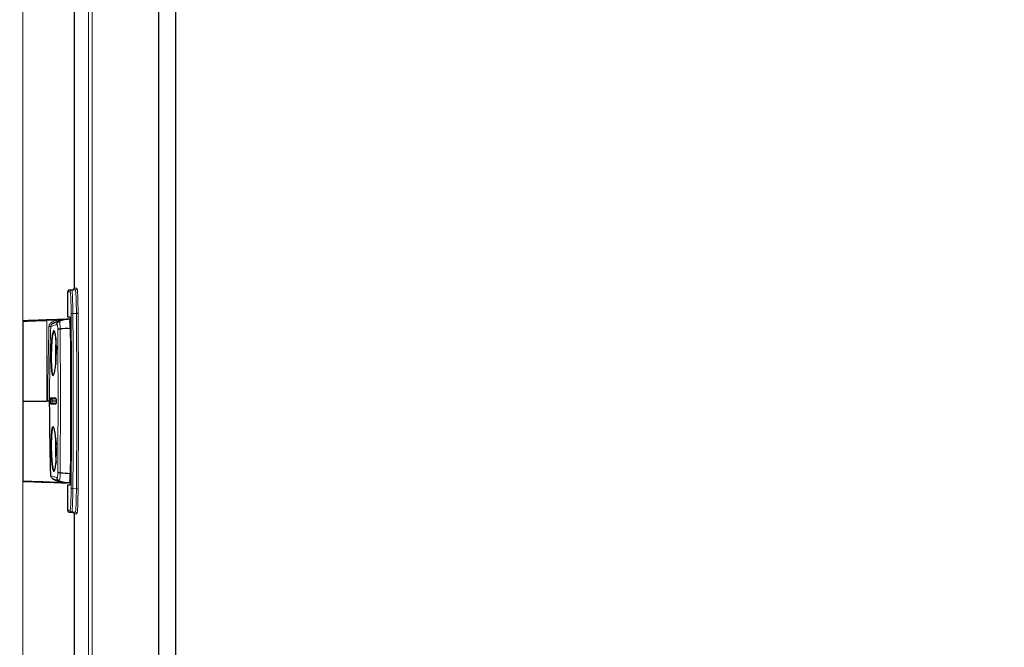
# Model space of a CAD drawing. Header units: millimetres. Extents: x 0 to 4205, y 0 to 2970.
# Tile 80 of 85: x 2864 to 3152, y 2207 to 2391. Entities that reach past the tile are written whole.
import ezdxf

# ---------------------------------------------------------------- set-up
doc = ezdxf.new("R2010")
doc.units = ezdxf.units.MM
doc.header["$LTSCALE"] = 5
doc.styles.add('SLDTEXTSTYLE0', font='TXT', dxfattribs={"width": 0.605})
doc.dimstyles.new('SLDDIMSTYLE0', dxfattribs={"dimtxt": 12.841593, "dimasz": 16.5, "dimexe": 0, "dimexo": 0.0625, "dimgap": 3.210398, "dimtad": 1, "dimdec": 0, "dimrnd": 1e-09, "dimzin": 12, "dimdsep": 46, "dimtxsty": 'SLDTEXTSTYLE0', "dimsah": 1, "dimcen": 0.09, "dimadec": 0, "dimazin": 3, "dimtfac": 1, "dimtdec": 1, "dimtofl": 0, "dimtmove": 0, "dimatfit": 3, "dimfxl": 1, "dimfrac": 2, "dimtolj": 1, "dimtzin": 12, "dimarcsym": 0})

# ---------------------------------------------------------------- blocks, each defined once
blk = doc.blocks.new('_D')
at = {"color": 7, "linetype": 'Continuous', "lineweight": 0}
for p, q in [((3135.64, 2801.25), (3131.23, 2801.25)), ((3131.23, 2801.25), (3131.23, 2781.53)), ((3169.94, 2801.25), (3174.35, 2801.25)), ((3174.35, 2801.25), (3174.35, 2781.53)), ((2865.46, 1769.17), (2865.46, 2783.59)), ((3131.23, 2781.53), (3135.64, 2781.53)), ((3174.35, 2781.53), (3169.94, 2781.53)), ((3440.12, 1908.42), (3440.12, 2783.59)), ((2865.46, 2778.59), (3440.12, 2778.59))]:
    blk.add_line(p, q, dxfattribs=at)
at = {"color": 7, "linetype": 'Continuous', "lineweight": 18}
for points in [[(2865.46, 2778.59), (2881.96, 2776.09), (2881.96, 2781.09)], [(3440.12, 2778.59), (3423.62, 2781.09), (3423.62, 2776.09)]]:
    blk.add_solid(points, dxfattribs=at)
at = {"color": 7, "linetype": 'Continuous', "lineweight": 18, "char_height": 13.229, "attachment_point": 1, "style": 'SLDTEXTSTYLE0'}
for s, insert in [('575', (3138.09, 2821.24)), ('22,6', (3135.64, 2798.58))]:
    blk.add_mtext(s, dxfattribs=dict(at, insert=insert))
blk = doc.blocks.new('_D_3')
at = {"color": 7, "linetype": 'Continuous', "lineweight": 0}
for p, q in [((3104.77, 2668.59), (2780.22, 2668.59)), ((2785.22, 1676.69), (2785.22, 2668.59)), ((2762.56, 2189.79), (2762.56, 2194.2)), ((2762.56, 2194.2), (2782.28, 2194.2)), ((2782.28, 2194.2), (2782.28, 2189.79)), ((2762.56, 2155.49), (2762.56, 2151.08)), ((2782.28, 2151.08), (2782.28, 2155.49)), ((2762.56, 2151.08), (2782.28, 2151.08)), ((3030.4, 1676.69), (2780.22, 1676.69))]:
    blk.add_line(p, q, dxfattribs=at)
at = {"color": 7, "linetype": 'Continuous', "lineweight": 18}
for points in [[(2785.22, 2668.59), (2782.72, 2652.09), (2787.72, 2652.09)], [(2785.22, 1676.69), (2787.72, 1693.19), (2782.72, 1693.19)]]:
    blk.add_solid(points, dxfattribs=at)
at = {"color": 7, "linetype": 'Continuous', "lineweight": 18, "char_height": 13.229, "attachment_point": 1, "rotation": 90, "style": 'SLDTEXTSTYLE0'}
for s, insert in [('39,1', (2765.23, 2155.49)), ('992', (2742.57, 2157.94))]:
    blk.add_mtext(s, dxfattribs=dict(at, insert=insert))
blk = doc.blocks.new('_D_6')
at = {"color": 7, "linetype": 'Continuous', "lineweight": 0}
for p, q in [((3104.77, 2668.59), (2720.22, 2668.59)), ((2725.22, 1276.69), (2725.22, 2668.59)), ((2702.56, 1989.79), (2702.56, 1994.2)), ((2702.56, 1994.2), (2722.28, 1994.2)), ((2722.28, 1994.2), (2722.28, 1989.79)), ((2702.56, 1955.49), (2702.56, 1951.08)), ((2722.28, 1951.08), (2722.28, 1955.49)), ((2702.56, 1951.08), (2722.28, 1951.08)), ((3030.4, 1276.69), (2720.22, 1276.69))]:
    blk.add_line(p, q, dxfattribs=at)
at = {"color": 7, "linetype": 'Continuous', "lineweight": 18}
for points in [[(2725.22, 2668.59), (2722.72, 2652.09), (2727.72, 2652.09)], [(2725.22, 1276.69), (2727.72, 1293.19), (2722.72, 1293.19)]]:
    blk.add_solid(points, dxfattribs=at)
at = {"color": 7, "linetype": 'Continuous', "lineweight": 18, "char_height": 13.229, "attachment_point": 1, "rotation": 90, "style": 'SLDTEXTSTYLE0'}
for s, insert in [('1392', (2682.57, 1953.04)), ('54,8', (2705.23, 1955.49))]:
    blk.add_mtext(s, dxfattribs=dict(at, insert=insert))

msp = doc.modelspace()

# ---------------------------------------------------------------- linework, layer by layer
at = {"color": 8, "linetype": 'Continuous', "lineweight": 18}
for p, q in [((2884.66, 1920.19), (2884.66, 2534.33)), ((2885.66, 2534.33), (2885.66, 1920.19)), ((2880.4, 2312.12), (2881.25, 2312.12)), ((2878.49, 2311.08), (2878.49, 2303.78)), ((2879.25, 2311.08), (2878.49, 2311.08)), ((2878.97, 2311.58), (2879.74, 2311.58)), ((2879.74, 2311.58), (2880.77, 2311.62)), ((2880.77, 2311.62), (2879.95, 2311.62)), ((2880.04, 2304.75), (2881.08, 2304.79)), ((2872.46, 2302.85), (2872.46, 2302.75)), ((2875.13, 2302.84), (2872.46, 2302.75)), ((2872.46, 2279.17), (2872.46, 2302.75)), ((2873.06, 2300.96), (2873.56, 2300.95)), ((2873.83, 2302.23), (2875.13, 2302.84)), ((2873.83, 2302.23), (2874.07, 2301.79)), ((2875.13, 2302.84), (2875.31, 2302.38)), ((2878.6, 2303.07), (2878.22, 2303.07)), ((2879.17, 2303.07), (2878.6, 2303.07)), ((2873.55, 2280.09), (2873.56, 2280.09)), ((2873.56, 2278.25), (2873.55, 2278.25)), ((2873.7, 2279.9), (2873.7, 2279.9)), ((2873.7, 2278.44), (2873.7, 2278.44)), ((2874.05, 2279.42), (2874.05, 2279.42)), ((2874.05, 2278.92), (2874.05, 2278.92)), ((2876.33, 2258.25), (2876.33, 2258.25)), ((2878.49, 2254.57), (2878.49, 2247.26)), ((2879.17, 2255.28), (2878.57, 2255.28)), ((2881.08, 2253.55), (2880.04, 2253.59)), ((2878.49, 2247.26), (2879.25, 2247.26)), ((2879.74, 2246.76), (2878.97, 2246.76)), ((2880.77, 2246.72), (2879.74, 2246.76)), ((2879.95, 2246.72), (2880.77, 2246.72)), ((2881.25, 2246.22), (2880.4, 2246.22))]:
    msp.add_line(p, q, dxfattribs=at)
at = {"color": 7, "linetype": 'Continuous', "lineweight": 25}
for p, q in [((2905.2, 1928.21), (2905.2, 2533.64)), ((2910.2, 1928.21), (2910.2, 2533.64)), ((2880.4, 2501.22), (2880.4, 2312.12)), ((2878.49, 2311.08), (2878.49, 2303.78)), ((2878.49, 2311.08), (2878.49, 2311.08)), ((2879.95, 2311.62), (2878.97, 2311.58)), ((2878.99, 2311.62), (2879.96, 2311.65)), ((2880.16, 2311.72), (2880.1, 2311.67)), ((2878.49, 2303.78), (2879.18, 2303.78)), ((2878.55, 2303.77), (2879.18, 2303.75)), ((2865.46, 2302.52), (2865.46, 2279.17)), ((2872.46, 2302.85), (2878.6, 2303.07)), ((2875.99, 2302.43), (2876, 2302.43)), ((2879.25, 2303.1), (2878.31, 2303.07)), ((2876.33, 2300.29), (2876.33, 2300.29)), ((2865.46, 2279.17), (2865.46, 2255.82)), ((2865.46, 2279.17), (2872.46, 2279.17)), ((2872.73, 2279.17), (2872.46, 2279.17)), ((2873.23, 2279.17), (2872.73, 2279.17)), ((2873.23, 2279.17), (2873.25, 2279.17)), ((2876.33, 2258.25), (2876.33, 2258.25)), ((2875.87, 2255.76), (2878.57, 2255.28)), ((2876.03, 2255.9), (2876.03, 2255.9)), ((2879.25, 2255.24), (2878.31, 2255.27)), ((2878.49, 2254.57), (2878.49, 2247.26)), ((2879.18, 2254.57), (2878.49, 2254.57)), ((2879.18, 2254.59), (2878.55, 2254.57)), ((2879.25, 2255.25), (2878.57, 2255.28)), ((2878.49, 2247.26), (2878.49, 2247.26)), ((2878.97, 2246.76), (2879.95, 2246.72)), ((2879.96, 2246.69), (2878.99, 2246.72)), ((2880.08, 2246.68), (2880.16, 2246.62)), ((2880.4, 2246.22), (2880.4, 2057.12))]:
    msp.add_line(p, q, dxfattribs=at)
at = {"color": 8, "linetype": 'Continuous', "lineweight": 18, "flags": 128}
for points in [[(2879.8, 2311.61), (2879.88, 2311.64), (2879.96, 2311.65)], [(2879.29, 2300.31), (2879.32, 2295.08), (2879.35, 2289.8), (2879.36, 2284.49), (2879.37, 2279.17), (2879.36, 2273.85), (2879.35, 2268.54), (2879.32, 2263.26), (2879.29, 2258.03)], [(2879.8, 2246.73), (2879.88, 2246.7), (2879.96, 2246.69)]]:
    msp.add_lwpolyline(points, dxfattribs=at)
at = {"color": 8, "linetype": 'Continuous', "lineweight": 18}
for centre, radius, start, end in [((2880.75, 2312.12), 0.5, 272.0183, 0.0166), ((2878.99, 2311.08), 0.5, 92.0183, 180.0166), ((2879.01, 2311.21), 0.411, 92.493, 132.351), ((2879.75, 2311.08), 0.5, 92.0183, 180.0166), ((2879.93, 2304.09), 0.663, 80.7224, 126.3041), ((2881.18, 2305.44), 0.663, 260.7143, 306.3524), ((2873.75, 2280.09), 0.2, 179.9313, 253.208), ((2873.75, 2278.25), 0.2, 106.792, 180.0687), ((2873.76, 2280.09), 0.2, 179.8535, 253.1991), ((2873.76, 2278.25), 0.2, 106.8009, 180.1465), ((2873.55, 2279.42), 0.5, 359.9062, 73.1992), ((2873.55, 2278.92), 0.5, 286.8008, 0.0938), ((2873.55, 2278.92), 0.5, 286.792, 0.0162), ((2875.21, 2280.09), 0.201, 179.8465, 227.4994), ((2875.21, 2278.25), 0.201, 136.484, 180.1234), ((2879.93, 2254.25), 0.663, 233.6959, 279.2776), ((2881.18, 2252.9), 0.663, 53.6476, 99.2857), ((2878.99, 2247.26), 0.5, 179.9834, 267.9817), ((2879.01, 2247.13), 0.411, 227.649, 267.507), ((2879.75, 2247.26), 0.5, 179.9834, 267.9817), ((2880.75, 2246.22), 0.5, 359.9834, 87.9817)]:
    msp.add_arc(centre, radius, start, end, dxfattribs=at)
at = {"color": 7, "linetype": 'Continuous', "lineweight": 25}
for centre, radius, start, end in [((2878.99, 2311.08), 0.5, 92.1299, 180), ((2879.01, 2311.12), 0.5, 92.1299, 156.7719), ((2879.52, 2293.07), 10, 92, 110.6046), ((3008.58, 2293.51), 133.58, 178.2597, 180.1476), ((2878.06, 2255.21), 45.12, 88.4358, 92.1959), ((3034.36, 2293.16), 159.3, 178.5995, 180.9333), ((3031.98, 2293.04), 156.99, 179.9516, 181.1188), ((2873.55, 2279.42), 0.5, 359.9838, 73.208), ((3031.94, 2265.3), 156.94, 178.8794, 180.0485), ((3034.78, 2265.18), 159.71, 179.078, 181.3793), ((3008.25, 2264.82), 133.25, 179.8508, 181.7522), ((2881.17, 2303.93), 45.94, 263.9513, 267.6524), ((2879.52, 2265.22), 9.95, 249.4846, 267.994), ((2878.99, 2247.26), 0.5, 180, 267.8701), ((2879.01, 2247.22), 0.5, 205.3714, 267.8701)]:
    msp.add_arc(centre, radius, start, end, dxfattribs=at)
for centre, major_axis, ratio, start_param, end_param in [((2879.9, 2312.12), (-0.5, 0), 0.999391, 2.077833, 3.141593), ((2879.93, 2312.12), (0, 0.5), 0.878495, 3.176499, 3.648629), ((2879.95, 2312.15), (0, 0.5), 0.878495, 3.176499, 3.648629), ((2879.92, 2312.15), (0.5, 0), 0.999391, 5.219425, 5.78123), ((2878.99, 2303.76), (0.5, -0.017), 0.001217, 3.106729, 3.630327), ((2872.46, 2302.86), (6.9, 0.24), 0.001217, 0.581454, 4.712346), ((2872.46, 2302.76), (7, 0.24), 0.0012, 3.141551, 4.712348), ((2872.46, 2302.86), (6.9, 0.24), 0.001217, 0.558463, 0.581454), ((2872.46, 2255.48), (6.9, -0.24), 0.001217, 1.570839, 5.701731), ((2872.46, 2255.58), (7, -0.24), 0.0012, 3.141634, 5.614959), ((2872.46, 2255.48), (6.9, -0.24), 0.001217, 5.701731, 5.724722), ((2878.99, 2254.58), (0.5, 0.017), 0.001217, 2.652858, 3.176457), ((2879.93, 2246.22), (0, 0.5), 0.878495, 5.776149, 6.248279), ((2879.95, 2246.19), (0, 0.5), 0.878495, 5.776149, 6.248279), ((2879.9, 2246.22), (0.5, 0), 0.999391, 0, 1.06376), ((2879.92, 2246.19), (-0.5, 0), 0.999391, 3.606783, 4.205353)]:
    msp.add_ellipse(centre, major_axis=major_axis, ratio=ratio, start_param=start_param, end_param=end_param, dxfattribs=at)
at = {"color": 8, "linetype": 'Continuous', "lineweight": 18}
for centre, major_axis, ratio, start_param, end_param in [((2875.95, 2279.17), (0, 106), 0.034921, 4.469841, 4.954937), ((2876.45, 2279.17), (0, 106.5), 0.034757, 4.469841, 4.954937), ((2877.45, 2279.17), (0, 106.5), 0.035085, 4.469459, 4.955319), ((2877.95, 2279.17), (0, 107), 0.034921, 4.469459, 4.955319)]:
    msp.add_ellipse(centre, major_axis=major_axis, ratio=ratio, start_param=start_param, end_param=end_param, dxfattribs=at)
for points, knots in [([(2881.25, 2312.12), (2881.29, 2312.03), (2881.36, 2311.84), (2881.46, 2310.29), (2881.54, 2307.95), (2881.56, 2305.92), (2881.58, 2304.91)], [0, 0, 0, 0, 0.237813, 0.491805, 0.745905, 1, 1, 1, 1]), ([(2879.54, 2304.63), (2879.53, 2305.53), (2879.51, 2307.35), (2879.44, 2309.45), (2879.35, 2310.83), (2879.29, 2311), (2879.25, 2311.08)], [0, 0, 0, 0, 0.254023, 0.50805, 0.76197, 1, 1, 1, 1]), ([(2879.74, 2311.58), (2879.77, 2311.49), (2879.83, 2311.31), (2879.93, 2309.86), (2879.98, 2308.09), (2880.02, 2306.34), (2880.03, 2305.38), (2880.04, 2304.75)], [0, 0, 0, 0, 0.2378314, 0.4915439, 0.7453645, 0.8350293, 1, 1, 1, 1]), ([(2881.08, 2304.79), (2881.07, 2305.75), (2881.04, 2307.66), (2880.97, 2309.9), (2880.9, 2311.01), (2880.83, 2311.53), (2880.79, 2311.58), (2880.77, 2311.62)], [0, 0, 0, 0, 0.253926, 0.507852, 0.761669, 0.845818, 1, 1, 1, 1]), ([(2872.73, 2279.17), (2872.74, 2282.34), (2872.77, 2289.61), (2872.95, 2296.87), (2873.06, 2300.96)], [0, 0, 0, 0, 0.436355, 1, 1, 1, 1]), ([(2873.06, 2300.96), (2873.08, 2301.13), (2873.12, 2301.46), (2873.4, 2301.92), (2873.68, 2302.12), (2873.83, 2302.23)], [0, 0, 0, 0, 0.327249, 0.654472, 1, 1, 1, 1]), ([(2873.56, 2300.95), (2873.45, 2296.86), (2873.26, 2289.6), (2873.24, 2282.34), (2873.23, 2279.17)], [0, 0, 0, 0, 0.5636455, 1, 1, 1, 1]), ([(2874.07, 2301.79), (2873.97, 2301.72), (2873.78, 2301.59), (2873.6, 2301.28), (2873.57, 2301.06), (2873.56, 2300.95)], [0, 0, 0, 0, 0.345901, 0.673119, 1, 1, 1, 1]), ([(2875.36, 2301.53), (2875.07, 2301.44), (2874.46, 2301.25), (2873.9, 2301.05), (2873.64, 2300.97), (2873.56, 2300.95)], [0, 0, 0, 0, 0.379672, 0.790873, 1, 1, 1, 1]), ([(2874.07, 2301.79), (2874.16, 2301.82), (2874.43, 2301.9), (2875.04, 2302.12), (2875.66, 2302.33), (2875.99, 2302.43), (2875.99, 2302.43)], [0, 0, 0, 0, 0.205234, 0.618949, 0.999962, 1, 1, 1, 1]), ([(2875.31, 2302.38), (2875, 2302.25), (2874.58, 2302.07), (2874.18, 2301.85), (2874.07, 2301.79)], [0, 0, 0, 0, 0.728963, 1, 1, 1, 1]), ([(2875.13, 2302.84), (2875.51, 2302.88), (2876.42, 2302.96), (2877.54, 2303.02), (2878.32, 2303.06), (2878.57, 2303.06), (2878.6, 2303.07)], [0, 0, 0, 0, 0.332168, 0.783544, 0.972779, 1, 1, 1, 1]), ([(2875.64, 2300.1), (2875.63, 2300.29), (2875.62, 2300.69), (2875.56, 2301.17), (2875.48, 2301.45), (2875.41, 2301.55), (2875.37, 2301.53), (2875.36, 2301.53)], [0, 0, 0, 0, 0.225694, 0.47117, 0.696887, 0.931514, 1, 1, 1, 1]), ([(2876, 2302.43), (2876, 2302.43), (2876.01, 2302.44), (2876.06, 2302.45), (2876.14, 2302.31), (2876.24, 2301.88), (2876.3, 2301.17), (2876.33, 2300.59), (2876.33, 2300.29), (2876.33, 2300.29)], [0, 0, 0, 0, 0.000015, 0.064688, 0.296754, 0.524149, 0.769019, 0.999985, 1, 1, 1, 1]), ([(2879.25, 2302.29), (2879.24, 2302.31), (2879.24, 2302.35), (2879.21, 2302.39), (2879.18, 2302.41), (2879.16, 2302.42), (2879.15, 2302.42), (2879.13, 2302.42), (2879.11, 2302.41), (2879.09, 2302.4), (2879.06, 2302.36), (2879.04, 2302.3), (2879.05, 2302.24), (2879.08, 2302.19), (2879.1, 2302.16), (2879.13, 2302.15), (2879.15, 2302.14), (2879.16, 2302.14), (2879.18, 2302.15), (2879.2, 2302.16), (2879.22, 2302.19), (2879.24, 2302.23), (2879.25, 2302.27), (2879.25, 2302.29)], [0, 0, 0, 0, 0.100234, 0.173888, 0.210755, 0.228162, 0.245758, 0.260756, 0.277327, 0.303976, 0.358144, 0.471961, 0.593775, 0.648258, 0.703074, 0.72738, 0.742117, 0.756961, 0.7701, 0.790595, 0.828144, 0.910879, 1, 1, 1, 1]), ([(2875.64, 2258.4), (2875.66, 2261.92), (2875.69, 2267.61), (2875.71, 2275.59), (2875.71, 2282.23), (2875.7, 2288.86), (2875.67, 2294.83), (2875.65, 2298.55), (2875.64, 2300.1)], [0, 0, 0, 0, 0.254795, 0.412772, 0.570749, 0.728841, 0.886934, 1, 1, 1, 1]), ([(2876.33, 2300.29), (2876.33, 2300.29), (2876.34, 2298.73), (2876.36, 2294.96), (2876.39, 2288.94), (2876.4, 2282.26), (2876.4, 2275.56), (2876.38, 2267.52), (2876.35, 2261.76), (2876.33, 2258.25), (2876.33, 2258.25)], [0, 0, 0, 0, 0.000001, 0.113508, 0.271596, 0.429684, 0.587661, 0.745638, 0.999999, 1, 1, 1, 1]), ([(2873.55, 2278.25), (2873.54, 2278.26), (2873.52, 2278.29), (2873.5, 2278.46), (2873.48, 2278.71), (2873.47, 2279), (2873.47, 2279.32), (2873.48, 2279.62), (2873.5, 2279.86), (2873.52, 2280.05), (2873.54, 2280.08), (2873.55, 2280.09)], [0, 0, 0, 0, 0.117232, 0.225515, 0.333777, 0.442019, 0.55025, 0.658484, 0.766735, 0.87501, 1, 1, 1, 1]), ([(2873.56, 2280.09), (2873.72, 2280.09), (2874.07, 2280.09), (2874.59, 2280.09), (2874.94, 2280.09), (2875.01, 2280.09)], [0, 0, 0, 0, 0.418272, 0.883663, 1, 1, 1, 1]), ([(2875.01, 2278.25), (2874.77, 2278.25), (2874.26, 2278.25), (2873.82, 2278.25), (2873.6, 2278.25), (2873.56, 2278.25)], [0, 0, 0, 0, 0.418273, 0.883663, 1, 1, 1, 1]), ([(2873.7, 2279.9), (2873.69, 2279.89), (2873.67, 2279.87), (2873.65, 2279.72), (2873.64, 2279.52), (2873.63, 2279.29), (2873.63, 2279.04), (2873.64, 2278.8), (2873.65, 2278.61), (2873.67, 2278.48), (2873.69, 2278.44), (2873.7, 2278.44), (2873.7, 2278.44)], [0, 0, 0, 0, 0.124932, 0.233167, 0.341394, 0.449615, 0.557838, 0.666066, 0.774302, 0.882545, 0.979886, 1, 1, 1, 1]), ([(2875.15, 2279.9), (2875.1, 2279.9), (2874.85, 2279.9), (2874.3, 2279.9), (2873.93, 2279.9), (2873.7, 2279.9)], [0, 0, 0, 0, 0.083075, 0.415389, 1, 1, 1, 1]), ([(2873.7, 2278.44), (2873.73, 2278.44), (2873.88, 2278.44), (2874.3, 2278.44), (2874.82, 2278.44), (2875.15, 2278.44)], [0, 0, 0, 0, 0.0830746, 0.4153886, 1, 1, 1, 1]), ([(2874.05, 2279.42), (2874.05, 2279.42), (2874.05, 2279.41), (2874.04, 2279.37), (2874.03, 2279.3), (2874.03, 2279.22), (2874.03, 2279.14), (2874.03, 2279.06), (2874.04, 2278.99), (2874.04, 2278.94), (2874.05, 2278.92), (2874.05, 2278.92), (2874.05, 2278.92)], [0, 0, 0, 0, 0.108335, 0.216715, 0.325077, 0.433336, 0.541477, 0.649534, 0.757577, 0.865682, 0.973901, 1, 1, 1, 1]), ([(2875.14, 2279.42), (2875.03, 2279.42), (2874.59, 2279.42), (2874.28, 2279.42), (2874.05, 2279.42)], [0, 0, 0, 0, 0.255107, 1, 1, 1, 1]), ([(2874.05, 2278.92), (2874.08, 2278.92), (2874.24, 2278.92), (2874.55, 2278.92), (2874.94, 2278.92), (2875.14, 2278.92)], [0, 0, 0, 0, 0.107306, 0.536551, 1, 1, 1, 1]), ([(2875.01, 2280.09), (2875.01, 2280.09), (2875.03, 2280.09), (2875.06, 2280.04), (2875.1, 2279.87), (2875.13, 2279.62), (2875.15, 2279.33), (2875.15, 2279.01), (2875.13, 2278.72), (2875.1, 2278.47), (2875.06, 2278.29), (2875.03, 2278.26), (2875.01, 2278.25)], [0, 0, 0, 0, 0.018208, 0.125995, 0.233222, 0.339957, 0.446493, 0.553217, 0.660432, 0.768211, 0.876381, 1, 1, 1, 1]), ([(2873.6, 2257.38), (2873.63, 2257.37), (2873.83, 2257.31), (2874.31, 2257.15), (2874.93, 2256.94), (2875.33, 2256.83), (2875.39, 2256.81)], [0, 0, 0, 0, 0.076535, 0.499639, 0.92261, 1, 1, 1, 1]), ([(2875.39, 2256.81), (2875.41, 2256.82), (2875.47, 2256.85), (2875.55, 2257.11), (2875.61, 2257.58), (2875.64, 2258.03), (2875.64, 2258.32), (2875.64, 2258.4)], [0, 0, 0, 0, 0.163676, 0.447328, 0.671242, 0.89958, 1, 1, 1, 1]), ([(2876.33, 2258.25), (2876.33, 2258.25), (2876.33, 2258.12), (2876.32, 2257.71), (2876.29, 2257.06), (2876.23, 2256.36), (2876.12, 2255.97), (2876.05, 2255.92), (2876.03, 2255.9)], [0, 0, 0, 0, 0.000015, 0.097796, 0.321966, 0.548967, 0.828899, 1, 1, 1, 1]), ([(2876.03, 2255.9), (2875.96, 2255.92), (2875.54, 2256.05), (2874.86, 2256.28), (2874.36, 2256.46), (2874.14, 2256.53), (2874.11, 2256.54)], [0, 0, 0, 0, 0.078655, 0.500747, 0.922678, 1, 1, 1, 1]), ([(2879.25, 2256.05), (2879.25, 2256.07), (2879.24, 2256.11), (2879.22, 2256.16), (2879.2, 2256.18), (2879.18, 2256.19), (2879.16, 2256.2), (2879.14, 2256.2), (2879.12, 2256.19), (2879.1, 2256.18), (2879.07, 2256.14), (2879.04, 2256.07), (2879.05, 2256.01), (2879.07, 2255.96), (2879.09, 2255.94), (2879.12, 2255.93), (2879.13, 2255.92), (2879.15, 2255.92), (2879.16, 2255.92), (2879.18, 2255.93), (2879.21, 2255.95), (2879.24, 2255.99), (2879.24, 2256.03), (2879.25, 2256.05)], [0, 0, 0, 0, 0.100263, 0.173889, 0.210741, 0.228161, 0.24577, 0.260771, 0.27734, 0.303984, 0.358143, 0.471959, 0.593782, 0.648286, 0.703124, 0.727415, 0.74215, 0.756993, 0.770133, 0.790638, 0.82821, 0.910995, 1, 1, 1, 1]), ([(2879.25, 2247.26), (2879.29, 2247.35), (2879.35, 2247.54), (2879.44, 2249.01), (2879.51, 2251.11), (2879.53, 2252.86), (2879.54, 2253.71)], [0, 0, 0, 0, 0.254004, 0.508012, 0.761922, 1, 1, 1, 1]), ([(2880.04, 2253.59), (2880.03, 2252.69), (2880, 2250.84), (2879.93, 2248.6), (2879.86, 2247.43), (2879.79, 2246.86), (2879.76, 2246.8), (2879.74, 2246.76)], [0, 0, 0, 0, 0.237878, 0.491581, 0.745383, 0.835048, 1, 1, 1, 1]), ([(2880.77, 2246.72), (2880.81, 2246.82), (2880.88, 2247.02), (2880.98, 2248.57), (2881.03, 2250.35), (2881.06, 2252.06), (2881.07, 2252.97), (2881.08, 2253.55)], [0, 0, 0, 0, 0.253906, 0.507812, 0.76162, 0.845777, 1, 1, 1, 1]), ([(2881.58, 2253.43), (2881.56, 2252.48), (2881.54, 2250.52), (2881.46, 2248.18), (2881.37, 2246.54), (2881.29, 2246.33), (2881.25, 2246.22)], [0, 0, 0, 0, 0.237861, 0.491843, 0.745924, 1, 1, 1, 1])]:
    msp.add_open_spline(points, degree=3, knots=knots, dxfattribs=at)
at = {"color": 7, "linetype": 'Continuous', "lineweight": 25}
for points, knots in [([(2879.18, 2303.78), (2879.19, 2303.73), (2879.22, 2303.64), (2879.26, 2302.95), (2879.3, 2301.94), (2879.31, 2301.08), (2879.31, 2300.65)], [0, 0, 0, 0, 0.2497445, 0.4994941, 0.7491341, 1, 1, 1, 1]), ([(2878.6, 2303.07), (2878.57, 2303.06), (2878.33, 2303.06), (2877.59, 2303), (2876.52, 2302.81), (2875.67, 2302.51), (2875.31, 2302.38)], [0, 0, 0, 0, 0.027603, 0.215307, 0.66509, 1, 1, 1, 1]), ([(2875.36, 2301.53), (2875.36, 2301.54), (2875.36, 2301.59), (2875.38, 2301.76), (2875.48, 2302.01), (2875.69, 2302.28), (2875.89, 2302.38), (2875.99, 2302.43)], [0, 0, 0, 0, 0.026334, 0.144386, 0.429619, 0.714809, 1, 1, 1, 1]), ([(2879.25, 2302.29), (2879.23, 2302.53), (2879.21, 2302.97), (2879.18, 2303.04), (2879.17, 2303.07)], [0, 0, 0, 0, 0.552807, 1, 1, 1, 1]), ([(2879.25, 2302.29), (2879.23, 2302.51), (2879.21, 2302.96), (2879.18, 2303.03), (2879.17, 2303.07)], [0, 0, 0, 0, 0.499996, 1, 1, 1, 1]), ([(2879.29, 2300.31), (2879.28, 2300.74), (2879.28, 2301.5), (2879.26, 2302.05), (2879.25, 2302.29)], [0, 0, 0, 0, 0.566727, 1, 1, 1, 1]), ([(2879.29, 2300.31), (2879.29, 2300.69), (2879.28, 2301.46), (2879.26, 2302.01), (2879.25, 2302.29)], [0, 0, 0, 0, 0.499829, 1, 1, 1, 1]), ([(2879.31, 2300.65), (2879.32, 2299.35), (2879.35, 2295.68), (2879.38, 2289.59), (2879.4, 2282.32), (2879.39, 2274.97), (2879.37, 2266.7), (2879.33, 2260.99), (2879.31, 2257.69)], [0, 0, 0, 0, 0.092281, 0.25925, 0.426219, 0.596923, 0.767627, 1, 1, 1, 1]), ([(2875.23, 2293.84), (2875.23, 2293.56), (2875.22, 2292.56), (2875.13, 2290.83), (2874.94, 2288.91), (2874.68, 2287.46), (2874.39, 2286.65), (2874.12, 2286.58), (2873.89, 2287.25), (2873.72, 2288.6), (2873.64, 2290.23), (2873.62, 2292.06), (2873.65, 2294.02), (2873.76, 2296.15), (2873.92, 2297.95), (2874.14, 2299.21), (2874.4, 2299.79), (2874.68, 2299.63), (2874.93, 2298.73), (2875.12, 2297.2), (2875.22, 2295.46), (2875.23, 2294.29), (2875.23, 2293.84)], [0, 0, 0, 0, 0.0202264, 0.0735016, 0.126901, 0.1805919, 0.2345506, 0.2885901, 0.342507, 0.3962122, 0.4497461, 0.483228, 0.5367501, 0.5902718, 0.6438531, 0.6975307, 0.7513203, 0.8052168, 0.8591592, 0.9130189, 0.9666586, 1, 1, 1, 1]), ([(2874.58, 2299.52), (2874.55, 2299.54), (2874.44, 2299.64), (2874.24, 2299.08), (2874.02, 2297.88), (2873.85, 2296.1), (2873.75, 2294), (2873.72, 2292.08), (2873.74, 2290.27), (2873.82, 2288.66), (2873.98, 2287.37), (2874.16, 2286.73), (2874.29, 2286.8), (2874.33, 2286.83)], [0, 0, 0, 0, 0.031387, 0.138728, 0.245855, 0.3528, 0.459634, 0.566471, 0.633303, 0.740152, 0.847332, 0.954928, 1, 1, 1, 1]), ([(2875.64, 2300.1), (2875.64, 2300.1), (2875.65, 2300.11), (2875.68, 2300.14), (2875.78, 2300.2), (2876.02, 2300.26), (2876.22, 2300.28), (2876.33, 2300.29)], [0, 0, 0, 0, 0.026209, 0.084376, 0.389613, 0.694805, 1, 1, 1, 1]), ([(2875.22, 2295.17), (2875.22, 2294.93), (2875.23, 2294.61), (2875.23, 2294.28), (2875.23, 2294.19)], [0, 0, 0, 0, 0.73256, 1, 1, 1, 1]), ([(2873.6, 2257.38), (2873.57, 2258.52), (2873.35, 2265.78), (2873.3, 2273.04), (2873.25, 2279.17)], [0, 0, 0, 0, 0.1567187, 1, 1, 1, 1]), ([(2875.07, 2279.96), (2875.07, 2279.96), (2875.07, 2279.96), (2875.08, 2279.94), (2875.09, 2279.88), (2875.12, 2279.73), (2875.14, 2279.52), (2875.14, 2279.36), (2875.14, 2279.29)], [0, 0, 0, 0, 0.009958, 0.118083, 0.278547, 0.505632, 0.788334, 1, 1, 1, 1]), ([(2875.14, 2279.29), (2875.15, 2279.25), (2875.15, 2279.12), (2875.14, 2278.87), (2875.12, 2278.6), (2875.09, 2278.45), (2875.07, 2278.38), (2875.07, 2278.38), (2875.07, 2278.38)], [0, 0, 0, 0, 0.079853, 0.338252, 0.596128, 0.806404, 0.944131, 1, 1, 1, 1]), ([(2875.21, 2265.85), (2875.21, 2265.58), (2875.24, 2264.58), (2875.22, 2262.85), (2875.1, 2260.93), (2874.9, 2259.47), (2874.64, 2258.66), (2874.37, 2258.58), (2874.12, 2259.24), (2873.9, 2260.58), (2873.76, 2262.21), (2873.66, 2264.05), (2873.62, 2266.01), (2873.64, 2268.14), (2873.74, 2269.94), (2873.91, 2271.21), (2874.14, 2271.79), (2874.42, 2271.64), (2874.71, 2270.75), (2874.96, 2269.23), (2875.13, 2267.49), (2875.19, 2266.31), (2875.21, 2265.85)], [0, 0, 0, 0, 0.019987, 0.073366, 0.126646, 0.18006, 0.233728, 0.287605, 0.341548, 0.395433, 0.449204, 0.483009, 0.536516, 0.590026, 0.643501, 0.696975, 0.750528, 0.804252, 0.858178, 0.91221, 0.966146, 1, 1, 1, 1]), ([(2874.33, 2271.53), (2874.3, 2271.55), (2874.18, 2271.65), (2874.01, 2271.08), (2873.84, 2269.88), (2873.74, 2268.09), (2873.72, 2266), (2873.76, 2264.07), (2873.86, 2262.26), (2874, 2260.64), (2874.21, 2259.36), (2874.42, 2258.73), (2874.54, 2258.81), (2874.58, 2258.83)], [0, 0, 0, 0, 0.032767, 0.139638, 0.246356, 0.353086, 0.459896, 0.566702, 0.634182, 0.741507, 0.849048, 0.956697, 1, 1, 1, 1]), ([(2875.14, 2267.2), (2875.15, 2266.97), (2875.17, 2266.64), (2875.18, 2266.3), (2875.19, 2266.2)], [0, 0, 0, 0, 0.719005, 1, 1, 1, 1]), ([(2874.11, 2256.54), (2874.02, 2256.6), (2873.84, 2256.73), (2873.65, 2257.03), (2873.62, 2257.26), (2873.6, 2257.38)], [0, 0, 0, 0, 0.323495, 0.646969, 1, 1, 1, 1]), ([(2875.64, 2258.4), (2875.64, 2258.4), (2875.65, 2258.4), (2875.68, 2258.37), (2875.78, 2258.33), (2876.02, 2258.28), (2876.22, 2258.26), (2876.33, 2258.25)], [0, 0, 0, 0, 0.02923, 0.084202, 0.389494, 0.694746, 1, 1, 1, 1]), ([(2879.31, 2257.69), (2879.31, 2257.26), (2879.3, 2256.4), (2879.27, 2255.39), (2879.22, 2254.7), (2879.19, 2254.61), (2879.18, 2254.57)], [0, 0, 0, 0, 0.249744, 0.499494, 0.749134, 1, 1, 1, 1]), ([(2879.25, 2256.05), (2879.26, 2256.36), (2879.28, 2256.93), (2879.29, 2257.69), (2879.29, 2258.03)], [0, 0, 0, 0, 0.552806, 1, 1, 1, 1]), ([(2879.25, 2256.05), (2879.26, 2256.33), (2879.28, 2256.88), (2879.29, 2257.65), (2879.29, 2258.03)], [0, 0, 0, 0, 0.499996, 1, 1, 1, 1]), ([(2874.11, 2256.54), (2874.5, 2256.34), (2875.08, 2256.03), (2875.67, 2255.83), (2875.87, 2255.76)], [0, 0, 0, 0, 0.662737, 1, 1, 1, 1]), ([(2875.39, 2256.81), (2875.39, 2256.8), (2875.39, 2256.74), (2875.41, 2256.57), (2875.51, 2256.32), (2875.73, 2256.05), (2875.93, 2255.95), (2876.03, 2255.9)], [0, 0, 0, 0, 0.023602, 0.143995, 0.429359, 0.714679, 1, 1, 1, 1]), ([(2879.17, 2255.28), (2879.19, 2255.32), (2879.21, 2255.41), (2879.24, 2255.86), (2879.25, 2256.05)], [0, 0, 0, 0, 0.566727, 1, 1, 1, 1]), ([(2879.17, 2255.28), (2879.18, 2255.31), (2879.21, 2255.38), (2879.23, 2255.83), (2879.25, 2256.05)], [0, 0, 0, 0, 0.499829, 1, 1, 1, 1])]:
    msp.add_open_spline(points, degree=3, knots=knots, dxfattribs=at)

# ---------------------------------------------------------------- dimensions: what is measured, and where the dimension line sits
at = {"color": 7, "linetype": 'Continuous', "lineweight": 18}
dim = msp.add_linear_dim(base=(3440.12, 2778.59), p1=(2865.46, 1769.17), p2=(3440.12, 1908.42), dimstyle='SLDDIMSTYLE0', dxfattribs=at)
dim.commit()
dim.dimension.update_dxf_attribs({"geometry": '_D', "text_midpoint": (3152.79, 2778.59), "dimtype": 160})
for base, p1, picture, middle in [((2725.22, 2668.59), (3030.4, 1276.69), '_D_6', (2725.22, 1972.64)), ((2785.22, 2668.59), (3030.4, 1676.69), '_D_3', (2785.22, 2172.64))]:
    dim = msp.add_linear_dim(base=base, p1=p1, p2=(3104.77, 2668.59), angle=90, dimstyle='SLDDIMSTYLE0', dxfattribs=at)
    dim.commit()
    dim.dimension.update_dxf_attribs({"geometry": picture, "text_midpoint": middle, "dimtype": 160})

doc.saveas('drawing.dxf')
